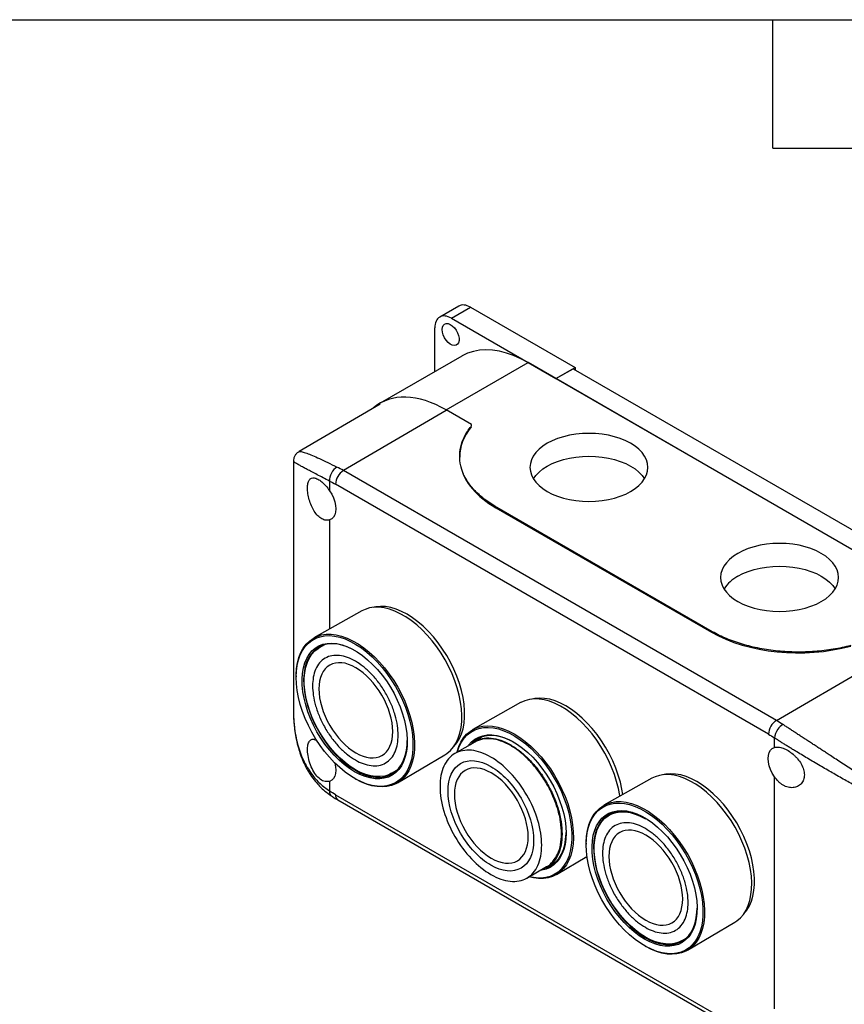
# Model space of a CAD drawing. Header units: millimetres. Extents: x 19 to 819, y 19 to 629.
# Tile 10 of 11: x 597 to 744, y 453 to 629. Entities that reach past the tile are written whole.
import ezdxf

# ---------------------------------------------------------------- set-up
doc = ezdxf.new("R2010")
doc.units = ezdxf.units.MM
doc.header["$LTSCALE"] = 3
doc.linetypes.add('SLD-Solid', pattern=[0])
doc.layers.add('TEXT', color=140, linetype='SLD-Solid', lineweight=25)

msp = doc.modelspace()

# ---------------------------------------------------------------- linework, layer by layer
for p, q in [((675.589, 577.665), (672.194, 575.706)), ((674.294, 575.498), (677.688, 577.457)), ((677.688, 577.457), (696.285, 566.721)), ((674.294, 575.498), (692.891, 564.762)), ((671.324, 565.99), (671.324, 573.783)), ((676.133, 568.766), (661.568, 560.358)), ((673.349, 559.172), (687.941, 567.597)), ((765.016, 523.102), (687.941, 567.597)), ((692.891, 564.762), (696.285, 566.721)), ((692.891, 564.76), (695.932, 566.515)), ((695.932, 566.515), (763.105, 527.737)), ((696.285, 566.721), (696.285, 566.311)), ((692.891, 564.762), (692.891, 564.76)), ((692.891, 564.76), (760.066, 525.98)), ((661.581, 560.227), (647.144, 551.755)), ((673.349, 559.075), (655.053, 548.389)), ((677.836, 556.582), (673.349, 559.172)), ((677.837, 556.484), (677.836, 556.582)), ((675.744, 550.878), (675.745, 550.74)), ((646.142, 550.006), (646.142, 505.791)), ((732.127, 503.895), (655.053, 548.389)), ((652.586, 546.514), (652.586, 544.791)), ((730.721, 501.45), (653.647, 545.945)), ((720.727, 519.687), (682.026, 542.029)), ((682.188, 541.767), (720.564, 519.613)), ((720.564, 519.613), (682.188, 541.767)), ((652.586, 539.588), (652.586, 520.161)), ((658.317, 523.388), (649.78, 518.58)), ((651.66, 517.359), (650.733, 516.824)), ((732.127, 503.895), (750.424, 514.58)), ((646.648, 511.838), (646.647, 511.674)), ((686.601, 507.06), (678.064, 502.252)), ((678.431, 500.041), (674.895, 498)), ((679.725, 500.962), (678.356, 500.171)), ((731.782, 499.072), (731.782, 500.795)), ((664.677, 492.776), (673.109, 497.765)), ((663.632, 494.48), (664.559, 495.015)), ((652.586, 493.046), (652.586, 491.322)), ((657.129, 493.516), (657.272, 493.435)), ((709.936, 493.589), (701.399, 488.782)), ((731.782, 452.529), (731.782, 493.87)), ((653.647, 490.667), (730.721, 446.173)), ((654.061, 489.751), (731.136, 445.257)), ((703.279, 487.56), (702.352, 487.025)), ((698.267, 482.039), (698.266, 481.875)), ((692.961, 476.448), (698.412, 479.673)), ((687.694, 475.83), (691.23, 477.871)), ((691.305, 477.741), (692.674, 478.531)), ((716.295, 462.977), (724.728, 467.966)), ((715.251, 464.681), (716.178, 465.216)), ((708.748, 463.717), (708.89, 463.636))]:
    msp.add_line(p, q)
at = {"flags": 128}
for points in [[(672.633, 573.479), (672.68, 573.888), (672.821, 574.216), (673.045, 574.443), (673.338, 574.554), (673.683, 574.542), (674.057, 574.409), (674.438, 574.161), (674.8, 573.816), (675.122, 573.395), (675.383, 572.923), (675.566, 572.432), (675.661, 571.951), (675.661, 571.511), (675.566, 571.139), (675.383, 570.859), (675.122, 570.689), (674.8, 570.639), (674.438, 570.712), (674.057, 570.904), (673.683, 571.203), (673.338, 571.589), (673.045, 572.039), (672.821, 572.525), (672.68, 573.015), (672.633, 573.479)], [(687.941, 567.597), (686.641, 568.289), (685.348, 568.86), (684.071, 569.306), (682.817, 569.625), (681.595, 569.814), (680.411, 569.872), (679.273, 569.8), (678.187, 569.597), (677.161, 569.264), (676.201, 568.805), (676.133, 568.766)], [(706.185, 544.656), (706.969, 545.162), (707.651, 545.717), (708.22, 546.312), (708.671, 546.94), (708.997, 547.593), (709.194, 548.263), (709.26, 548.942), (709.194, 549.62), (708.997, 550.291), (708.671, 550.944), (708.22, 551.572), (707.651, 552.167), (706.969, 552.721), (706.185, 553.228), (705.307, 553.681), (704.346, 554.074), (703.316, 554.403), (702.228, 554.663), (701.097, 554.851), (699.936, 554.965), (698.76, 555.003), (697.584, 554.965), (696.424, 554.851), (695.292, 554.663), (694.204, 554.403), (693.174, 554.074), (692.213, 553.681), (691.335, 553.228), (690.551, 552.721), (689.87, 552.167), (689.3, 551.572), (688.849, 550.944), (688.523, 550.291), (688.326, 549.62), (688.26, 548.942), (688.326, 548.263), (688.523, 547.593), (688.849, 546.94), (689.3, 546.312), (689.87, 545.717), (690.551, 545.162), (691.335, 544.656), (692.213, 544.203), (693.174, 543.809), (694.204, 543.48), (695.292, 543.22), (696.424, 543.032), (697.584, 542.918), (698.76, 542.88), (699.936, 542.918), (701.097, 543.032), (702.228, 543.22), (703.316, 543.48), (704.346, 543.809), (705.307, 544.203), (706.185, 544.656)], [(688.866, 546.912), (689.3, 547.512), (689.87, 548.107), (690.551, 548.661), (691.335, 549.168), (692.213, 549.621), (693.174, 550.014), (694.204, 550.343), (695.292, 550.603), (696.424, 550.791), (697.584, 550.905), (698.76, 550.943), (699.936, 550.905), (701.097, 550.791), (702.228, 550.603), (703.316, 550.343), (704.346, 550.014), (705.307, 549.621), (706.185, 549.168), (706.969, 548.661), (707.651, 548.107), (708.22, 547.512), (708.654, 546.912)], [(652.586, 544.791), (652.963, 544.163), (653.269, 543.504), (653.496, 542.836), (653.635, 542.18), (653.682, 541.557), (653.635, 540.989), (653.496, 540.493), (653.269, 540.086), (652.963, 539.781), (652.586, 539.588)], [(740.126, 525.062), (740.91, 525.569), (741.592, 526.123), (742.161, 526.718), (742.612, 527.346), (742.938, 527.999), (743.135, 528.669), (743.201, 529.348), (743.135, 530.027), (742.938, 530.697), (742.612, 531.35), (742.161, 531.978), (741.592, 532.573), (740.91, 533.127), (740.126, 533.634), (739.248, 534.087), (738.288, 534.48), (737.257, 534.809), (736.169, 535.069), (735.038, 535.257), (733.877, 535.371), (732.701, 535.409), (731.526, 535.371), (730.365, 535.257), (729.233, 535.069), (728.145, 534.809), (727.115, 534.48), (726.155, 534.087), (725.277, 533.634), (724.492, 533.127), (723.811, 532.573), (723.241, 531.978), (722.79, 531.35), (722.464, 530.697), (722.267, 530.027), (722.201, 529.348), (722.267, 528.669), (722.464, 527.999), (722.79, 527.346), (723.241, 526.718), (723.811, 526.123), (724.492, 525.569), (725.277, 525.062), (726.155, 524.609), (727.115, 524.215), (728.145, 523.887), (729.233, 523.627), (730.365, 523.438), (731.526, 523.325), (732.701, 523.286), (733.877, 523.325), (735.038, 523.438), (736.169, 523.627), (737.257, 523.887), (738.288, 524.215), (739.248, 524.609), (740.126, 525.062)], [(725.277, 529.574), (726.155, 530.027), (727.115, 530.42), (728.145, 530.749), (729.233, 531.009), (730.365, 531.198), (731.526, 531.311), (732.701, 531.35), (733.877, 531.311), (735.038, 531.198), (736.169, 531.009), (737.257, 530.749), (738.288, 530.42), (739.248, 530.027), (740.126, 529.574), (740.91, 529.067), (741.592, 528.513), (742.161, 527.918), (742.595, 527.318)], [(674.696, 499.238), (674.727, 499.269), (675.254, 499.912), (675.701, 500.656), (676.064, 501.492), (676.339, 502.415), (676.523, 503.415), (676.616, 504.483), (676.616, 505.609), (676.523, 506.784), (676.339, 507.997), (676.064, 509.237), (675.701, 510.493), (675.254, 511.752), (674.727, 513.005), (674.123, 514.238), (673.45, 515.443), (672.713, 516.606), (671.918, 517.718), (671.073, 518.77), (670.185, 519.75), (669.263, 520.651), (668.315, 521.464), (667.349, 522.182), (666.375, 522.798), (665.4, 523.307), (664.434, 523.704), (663.486, 523.986), (662.564, 524.15), (661.676, 524.194), (660.831, 524.119), (660.386, 524.026)], [(673.109, 497.765), (673.485, 498.011), (674.101, 498.535), (674.644, 499.166), (675.107, 499.896), (675.488, 500.72), (675.782, 501.63), (675.988, 502.619), (676.102, 503.677), (676.125, 504.796), (676.056, 505.965), (675.896, 507.175), (675.646, 508.414), (675.308, 509.673), (674.886, 510.938), (674.382, 512.201), (673.802, 513.449), (673.15, 514.671), (672.433, 515.857), (671.656, 516.997), (670.827, 518.08), (669.952, 519.096), (669.04, 520.038), (668.098, 520.896), (667.134, 521.664), (666.158, 522.333), (665.177, 522.899), (664.201, 523.357), (663.237, 523.702), (662.295, 523.931), (661.383, 524.043), (660.508, 524.036), (659.679, 523.911), (658.902, 523.669), (658.317, 523.388)], [(646.646, 511.571), (646.692, 512.668), (646.829, 513.703), (647.055, 514.667), (647.369, 515.551), (647.768, 516.347), (648.249, 517.048), (648.807, 517.649), (649.437, 518.143), (650.134, 518.527), (650.892, 518.797), (651.704, 518.951), (652.562, 518.987), (653.46, 518.905), (654.39, 518.707), (655.343, 518.392), (656.31, 517.965), (657.284, 517.429), (658.257, 516.789), (659.218, 516.05), (660.16, 515.219), (661.075, 514.303), (661.954, 513.311), (662.79, 512.251), (663.576, 511.131), (664.304, 509.963), (664.969, 508.757), (665.563, 507.522), (666.083, 506.27), (666.523, 505.012), (666.88, 503.759), (667.151, 502.522), (667.333, 501.311), (667.424, 500.139), (667.424, 499.013), (667.333, 497.946), (667.151, 496.945), (666.88, 496.02), (666.523, 495.179), (666.083, 494.43), (665.563, 493.778), (664.969, 493.23), (664.304, 492.79), (663.576, 492.463), (662.79, 492.251), (661.954, 492.156), (661.075, 492.179), (660.16, 492.319), (659.218, 492.576), (658.257, 492.947), (657.284, 493.429), (656.31, 494.018), (655.343, 494.708), (654.39, 495.494), (653.46, 496.368), (652.562, 497.324), (651.704, 498.351), (650.892, 499.442), (650.134, 500.587), (649.437, 501.776), (648.807, 502.998), (648.249, 504.242), (647.768, 505.499), (647.369, 506.756), (647.055, 508.002), (646.829, 509.227), (646.692, 510.42), (646.646, 511.571)], [(646.648, 511.838), (646.65, 512.017), (646.72, 513.114), (646.881, 514.146), (647.133, 515.103), (647.473, 515.978), (647.899, 516.761), (648.406, 517.447), (648.99, 518.029), (649.646, 518.503), (650.369, 518.863), (651.151, 519.107), (651.986, 519.234), (652.867, 519.24), (653.786, 519.128), (654.735, 518.897), (655.705, 518.549), (656.688, 518.088), (657.676, 517.518), (658.659, 516.844), (659.629, 516.071), (660.578, 515.207), (661.497, 514.258), (662.378, 513.234), (663.213, 512.144), (663.996, 510.996), (664.718, 509.802), (665.374, 508.571), (665.959, 507.314), (666.466, 506.043), (666.891, 504.768), (667.231, 503.501), (667.483, 502.253), (667.645, 501.035), (667.714, 499.857), (667.691, 498.73), (667.575, 497.664), (667.369, 496.669), (667.072, 495.752), (666.689, 494.922), (666.222, 494.187), (665.676, 493.552), (665.055, 493.023), (664.365, 492.606), (663.612, 492.303), (662.802, 492.118), (661.943, 492.051), (661.042, 492.104), (660.107, 492.276), (659.147, 492.566), (658.169, 492.97), (657.272, 493.435)], [(657.041, 494.764), (656.109, 495.356), (655.187, 496.049), (654.283, 496.836), (653.406, 497.711), (652.566, 498.664), (651.77, 499.685), (651.026, 500.765), (650.342, 501.892), (649.725, 503.056), (649.18, 504.245), (648.714, 505.447), (648.33, 506.651), (648.033, 507.843), (647.825, 509.013), (647.709, 510.149), (647.686, 511.24), (647.756, 512.274), (647.918, 513.241), (648.171, 514.132), (648.511, 514.938), (648.937, 515.651), (649.443, 516.264), (650.025, 516.77), (650.676, 517.165), (651.391, 517.445), (652.161, 517.607), (652.981, 517.649), (653.84, 517.572), (654.732, 517.375), (655.646, 517.06), (656.574, 516.632), (657.507, 516.093), (658.435, 515.45), (659.35, 514.709), (660.241, 513.876), (661.101, 512.962), (661.92, 511.974), (662.691, 510.922), (663.406, 509.817), (664.057, 508.67), (664.639, 507.492), (665.145, 506.295), (665.57, 505.09), (665.911, 503.891), (666.164, 502.708), (666.326, 501.553), (666.395, 500.439), (666.372, 499.376), (666.256, 498.374), (666.049, 497.443), (665.752, 496.594), (665.368, 495.833), (664.901, 495.169), (664.357, 494.609), (663.74, 494.158), (663.056, 493.82), (662.312, 493.599), (661.516, 493.497), (660.676, 493.514), (659.799, 493.652), (658.895, 493.908), (657.973, 494.28), (657.041, 494.764)], [(657.154, 516.31), (656.723, 516.545), (655.809, 516.967), (654.908, 517.277), (654.03, 517.471), (653.184, 517.548), (652.377, 517.506), (651.618, 517.347), (650.914, 517.071), (650.273, 516.682), (649.7, 516.183), (649.201, 515.58), (648.782, 514.878), (648.447, 514.084), (648.198, 513.206), (648.038, 512.254), (647.97, 511.235), (647.992, 510.161), (648.107, 509.043), (648.311, 507.891), (648.604, 506.716), (648.982, 505.531), (649.441, 504.347), (649.977, 503.176), (650.585, 502.03), (651.259, 500.919), (651.991, 499.856), (652.775, 498.85), (653.603, 497.912), (654.466, 497.051), (655.356, 496.275), (656.265, 495.592), (657.182, 495.01)], [(663.632, 494.48), (663.124, 494.229), (662.393, 493.998), (661.609, 493.886), (660.779, 493.895), (659.913, 494.025), (659.018, 494.274), (658.105, 494.639), (657.182, 495.118), (656.259, 495.705), (655.346, 496.394), (654.452, 497.178), (653.585, 498.048), (652.755, 498.997), (651.971, 500.014), (651.241, 501.089), (650.571, 502.211), (649.969, 503.368), (649.441, 504.549), (648.993, 505.74), (648.628, 506.931), (648.352, 508.109), (648.166, 509.262), (648.072, 510.377), (648.072, 511.444), (648.166, 512.452), (648.352, 513.39), (648.628, 514.248), (648.993, 515.018), (649.441, 515.692), (649.969, 516.263), (650.571, 516.725), (650.733, 516.824)], [(704.251, 490.388), (704.229, 490.541), (704.001, 491.774), (703.685, 493.029), (703.283, 494.294), (702.8, 495.558), (702.238, 496.81), (701.604, 498.04), (700.903, 499.236), (700.14, 500.389), (699.323, 501.487), (698.459, 502.521), (697.555, 503.482), (696.62, 504.362), (695.661, 505.152), (694.687, 505.847), (693.707, 506.44), (692.728, 506.925), (691.761, 507.298), (690.813, 507.557), (689.892, 507.698), (689.007, 507.721), (688.166, 507.625), (687.375, 507.412), (686.642, 507.083), (686.601, 507.06)], [(704.779, 490.685), (704.623, 491.669), (704.348, 492.909), (703.985, 494.164), (703.538, 495.424), (703.011, 496.676), (702.408, 497.91), (701.734, 499.114), (700.997, 500.278), (700.202, 501.39), (699.357, 502.441), (698.47, 503.422), (697.548, 504.323), (696.599, 505.136), (695.634, 505.854), (694.659, 506.47), (693.684, 506.979), (692.718, 507.376), (691.77, 507.658), (690.848, 507.822), (689.961, 507.866), (689.116, 507.79), (688.671, 507.698)], [(675.255, 498.208), (675.28, 498.306), (675.577, 499.223), (675.96, 500.053), (676.427, 500.788), (676.973, 501.423), (677.594, 501.952), (678.284, 502.369), (679.037, 502.672), (679.847, 502.857), (680.706, 502.924), (681.607, 502.871), (682.542, 502.699), (683.502, 502.409), (684.48, 502.004), (685.466, 501.488)], [(675.311, 498.241), (675.339, 498.339), (675.653, 499.223), (676.053, 500.019), (676.533, 500.72), (677.091, 501.321), (677.721, 501.815), (678.418, 502.199), (679.176, 502.469), (679.988, 502.623), (680.846, 502.659), (681.745, 502.577), (682.674, 502.378), (683.627, 502.064), (684.595, 501.637), (685.569, 501.101), (686.541, 500.461), (687.502, 499.722), (688.444, 498.891), (689.359, 497.975), (690.238, 496.983), (691.075, 495.922), (691.86, 494.803), (692.588, 493.635), (693.253, 492.428), (693.847, 491.194), (694.367, 489.942), (694.808, 488.684), (695.165, 487.431), (695.435, 486.194), (695.617, 484.983), (695.708, 483.81), (695.708, 482.685), (695.617, 481.618), (695.435, 480.617), (695.165, 479.692), (694.808, 478.851), (694.367, 478.102), (693.847, 477.45), (693.253, 476.902), (692.588, 476.462), (691.86, 476.135), (691.075, 475.923), (690.238, 475.828), (689.359, 475.851), (688.444, 475.991), (688.11, 476.07)], [(685.466, 501.488), (686.453, 500.865), (687.431, 500.141), (688.391, 499.322), (689.326, 498.414), (690.227, 497.427), (691.086, 496.369), (691.896, 495.248), (692.649, 494.076), (693.339, 492.862), (693.96, 491.617), (694.506, 490.351), (694.973, 489.077), (695.356, 487.805), (695.653, 486.546), (695.86, 485.311), (695.975, 484.112), (695.998, 482.958), (695.929, 481.861), (695.768, 480.829), (695.516, 479.872), (695.175, 478.997), (694.75, 478.214), (694.243, 477.528), (693.659, 476.946), (693.002, 476.472), (692.28, 476.112), (691.498, 475.868), (690.662, 475.741), (689.781, 475.735), (688.862, 475.847), (688.054, 476.037)], [(657.182, 495.01), (658.1, 494.533), (659.008, 494.167), (659.899, 493.914), (660.762, 493.779), (661.59, 493.761), (662.374, 493.862), (663.106, 494.08), (663.779, 494.413), (664.387, 494.857), (664.924, 495.409), (665.383, 496.063), (665.761, 496.811), (666.053, 497.648), (666.258, 498.564), (666.372, 499.551), (666.398, 500.297)], [(677.246, 499.357), (677.34, 499.486), (677.866, 500.072), (678.466, 500.552), (679.133, 500.918), (679.863, 501.169), (680.646, 501.301), (681.476, 501.313), (682.345, 501.205), (683.243, 500.979), (684.162, 500.635), (685.092, 500.179), (686.024, 499.614), (686.95, 498.945), (687.859, 498.181), (688.744, 497.327), (689.594, 496.393), (690.402, 495.388), (691.159, 494.322), (691.859, 493.205), (692.493, 492.049), (693.057, 490.866), (693.543, 489.666), (693.948, 488.461), (694.267, 487.265), (694.497, 486.088), (694.636, 484.943), (694.683, 483.84)], [(685.466, 499.965), (684.549, 500.442), (683.64, 500.808), (682.75, 501.06), (681.887, 501.196), (681.059, 501.214), (680.275, 501.113), (679.543, 500.895), (678.869, 500.562), (678.342, 500.187)], [(731.782, 493.87), (731.405, 494.497), (731.099, 495.156), (730.872, 495.825), (730.733, 496.481), (730.686, 497.103), (730.733, 497.672), (730.872, 498.168), (731.099, 498.574), (731.405, 498.879), (731.782, 499.072)], [(653.48, 496.348), (653.496, 496.293), (653.635, 495.637), (653.682, 495.014), (653.635, 494.446), (653.496, 493.95), (653.269, 493.543), (652.963, 493.238), (652.586, 493.046)], [(726.315, 469.439), (726.345, 469.47), (726.873, 470.113), (727.32, 470.857), (727.683, 471.693), (727.957, 472.616), (728.142, 473.616), (728.235, 474.684), (728.235, 475.81), (728.142, 476.986), (727.957, 478.199), (727.683, 479.438), (727.32, 480.694), (726.873, 481.953), (726.345, 483.206), (725.742, 484.44), (725.069, 485.644), (724.331, 486.807), (723.537, 487.92), (722.692, 488.971), (721.804, 489.951), (720.882, 490.852), (719.934, 491.665), (718.968, 492.383), (717.993, 492.999), (717.019, 493.508), (716.053, 493.905), (715.105, 494.187), (714.183, 494.351), (713.295, 494.395), (712.45, 494.32), (712.005, 494.227)], [(724.728, 467.966), (725.104, 468.212), (725.72, 468.736), (726.263, 469.367), (726.726, 470.097), (727.107, 470.921), (727.401, 471.831), (727.606, 472.82), (727.721, 473.878), (727.744, 474.997), (727.675, 476.167), (727.515, 477.376), (727.265, 478.616), (726.927, 479.874), (726.505, 481.139), (726.001, 482.402), (725.421, 483.65), (724.769, 484.872), (724.052, 486.058), (723.275, 487.198), (722.446, 488.281), (721.571, 489.297), (720.658, 490.239), (719.716, 491.097), (718.753, 491.865), (717.777, 492.534), (716.796, 493.1), (715.82, 493.558), (714.856, 493.903), (713.914, 494.132), (713.002, 494.244), (712.127, 494.238), (711.298, 494.112), (710.521, 493.87), (709.936, 493.589)], [(698.265, 481.772), (698.311, 482.869), (698.447, 483.904), (698.674, 484.868), (698.988, 485.752), (699.387, 486.548), (699.868, 487.25), (700.425, 487.85), (701.056, 488.344), (701.753, 488.728), (702.511, 488.998), (703.322, 489.152), (704.181, 489.188), (705.079, 489.107), (706.009, 488.908), (706.961, 488.593), (707.929, 488.166), (708.903, 487.63), (709.875, 486.99), (710.837, 486.251), (711.779, 485.42), (712.694, 484.505), (713.573, 483.512), (714.409, 482.452), (715.195, 481.332), (715.923, 480.164), (716.587, 478.958), (717.182, 477.723), (717.702, 476.471), (718.142, 475.213), (718.499, 473.96), (718.77, 472.723), (718.951, 471.513), (719.043, 470.34), (719.043, 469.214), (718.951, 468.147), (718.77, 467.146), (718.499, 466.221), (718.142, 465.38), (717.702, 464.631), (717.182, 463.979), (716.587, 463.431), (715.923, 462.992), (715.195, 462.664), (714.409, 462.452), (713.573, 462.357), (712.694, 462.38), (711.779, 462.52), (710.837, 462.777), (709.875, 463.148), (708.903, 463.631), (707.929, 464.219), (706.961, 464.91), (706.009, 465.695), (705.079, 466.569), (704.181, 467.525), (703.322, 468.552), (702.511, 469.643), (701.753, 470.788), (701.056, 471.977), (700.425, 473.199), (699.868, 474.443), (699.387, 475.7), (698.988, 476.957), (698.674, 478.203), (698.447, 479.428), (698.311, 480.621), (698.265, 481.772)], [(698.267, 482.039), (698.269, 482.218), (698.339, 483.315), (698.5, 484.347), (698.752, 485.304), (699.092, 486.179), (699.518, 486.962), (700.025, 487.648), (700.609, 488.23), (701.265, 488.704), (701.988, 489.064), (702.77, 489.308), (703.605, 489.435), (704.486, 489.441), (705.405, 489.329), (706.354, 489.098), (707.324, 488.75), (708.307, 488.289), (709.295, 487.719), (710.278, 487.045), (711.248, 486.272), (712.197, 485.408), (713.116, 484.46), (713.997, 483.436), (714.832, 482.345), (715.615, 481.197), (716.337, 480.003), (716.993, 478.772), (717.577, 477.515), (718.084, 476.244), (718.51, 474.969), (718.85, 473.702), (719.102, 472.454), (719.263, 471.236), (719.333, 470.058), (719.31, 468.931), (719.194, 467.865), (718.987, 466.87), (718.691, 465.953), (718.308, 465.123), (717.841, 464.388), (717.295, 463.753), (716.674, 463.225), (715.984, 462.807), (715.23, 462.504), (714.421, 462.319), (713.562, 462.252), (712.661, 462.305), (711.726, 462.477), (710.765, 462.767), (709.788, 463.172), (708.89, 463.636)], [(708.66, 464.965), (707.728, 465.557), (706.805, 466.25), (705.901, 467.038), (705.025, 467.912), (704.184, 468.865), (703.388, 469.886), (702.645, 470.966), (701.961, 472.093), (701.344, 473.257), (700.799, 474.446), (700.333, 475.648), (699.949, 476.852), (699.652, 478.044), (699.444, 479.215), (699.328, 480.35), (699.305, 481.441), (699.375, 482.475), (699.537, 483.442), (699.789, 484.333), (700.13, 485.139), (700.556, 485.852), (701.062, 486.465), (701.643, 486.971), (702.295, 487.367), (703.009, 487.646), (703.78, 487.808), (704.6, 487.851), (705.459, 487.773), (706.351, 487.576), (707.265, 487.261), (708.193, 486.833), (709.126, 486.294), (710.054, 485.651), (710.969, 484.91), (711.86, 484.078), (712.72, 483.163), (713.539, 482.175), (714.31, 481.123), (715.024, 480.018), (715.676, 478.871), (716.257, 477.693), (716.763, 476.496), (717.189, 475.291), (717.53, 474.092), (717.783, 472.909), (717.945, 471.755), (718.014, 470.64), (717.991, 469.577), (717.875, 468.575), (717.667, 467.644), (717.37, 466.795), (716.987, 466.034), (716.52, 465.371), (715.976, 464.81), (715.358, 464.359), (714.675, 464.021), (713.931, 463.8), (713.135, 463.698), (712.294, 463.715), (711.418, 463.853), (710.514, 464.109), (709.591, 464.481), (708.66, 464.965)], [(708.773, 486.511), (708.342, 486.746), (707.428, 487.168), (706.527, 487.478), (705.649, 487.672), (704.803, 487.749), (703.996, 487.707), (703.237, 487.548), (702.533, 487.272), (701.891, 486.883), (701.319, 486.384), (700.82, 485.781), (700.401, 485.079), (700.065, 484.285), (699.817, 483.407), (699.657, 482.455), (699.588, 481.436), (699.611, 480.363), (699.726, 479.244), (699.93, 478.092), (700.223, 476.917), (700.6, 475.732), (701.06, 474.548), (701.596, 473.377), (702.204, 472.231), (702.877, 471.12), (703.61, 470.057), (704.394, 469.051), (705.221, 468.113), (706.085, 467.252), (706.975, 466.476), (707.883, 465.793), (708.801, 465.211)], [(715.251, 464.681), (714.743, 464.43), (714.012, 464.199), (713.228, 464.087), (712.398, 464.096), (711.532, 464.226), (710.637, 464.475), (709.724, 464.841), (708.801, 465.319), (707.878, 465.906), (706.965, 466.595), (706.07, 467.379), (705.204, 468.25), (704.374, 469.198), (703.59, 470.215), (702.859, 471.29), (702.19, 472.412), (701.588, 473.569), (701.06, 474.75), (700.612, 475.942), (700.247, 477.132), (699.971, 478.31), (699.785, 479.463), (699.691, 480.578), (699.691, 481.645), (699.785, 482.653), (699.971, 483.591), (700.247, 484.449), (700.612, 485.219), (701.06, 485.893), (701.588, 486.464), (702.19, 486.926), (702.859, 487.275), (703.59, 487.506), (704.374, 487.618), (705.204, 487.609), (706.07, 487.479), (706.965, 487.23), (707.878, 486.865), (708.801, 486.386), (708.801, 486.386)], [(694.683, 483.84), (694.636, 482.791), (694.497, 481.806), (694.267, 480.895), (693.948, 480.067), (693.543, 479.33), (693.057, 478.691), (692.493, 478.158), (691.859, 477.734), (691.159, 477.425), (690.402, 477.234), (690.045, 477.186)], [(691.029, 477.628), (691.031, 477.628), (691.735, 477.904), (692.376, 478.293), (692.949, 478.792), (693.447, 479.395), (693.867, 480.097), (694.202, 480.891), (694.451, 481.769), (694.611, 482.721), (694.679, 483.74), (694.682, 483.969)], [(708.801, 465.211), (709.719, 464.734), (710.627, 464.368), (711.517, 464.116), (712.381, 463.98), (713.208, 463.963), (713.992, 464.063), (714.725, 464.281), (715.398, 464.614), (716.006, 465.058), (716.542, 465.61), (717.002, 466.264), (717.38, 467.013), (717.672, 467.849), (717.877, 468.766), (717.991, 469.752), (718.017, 470.498)]]:
    msp.add_lwpolyline(points, dxfattribs=at)
for centre, radius, start, end in [((644.614, 530.331), 20.858, 59.97038, 63.58741), ((656.72, 545.804), 3.076, 122.814, 177.37846), ((728.542, 523.521), 6.878, 118.34816, 146.49274), ((733.794, 501.31), 3.076, 122.814, 177.37846), ((720.53, 483.829), 23.176, 56.60207, 59.97361), ((654.599, 490.546), 0.96, 172.76738, 235.92044)]:
    msp.add_arc(centre, radius, start, end)
for centre, major_axis, ratio, start_param, end_param in [((677.688, 574.028), (-2.1, 3.637), 0.5773815, 5.4978853, 6.2835365), ((674.294, 572.068), (-2.1, 3.637), 0.5773815, 5.4978853, 7.0686817), ((673.446, 539.942), (-11.911, 20.396), 0.5740133, 5.4949927, 6.3851719), ((697.745, 550.852), (22, 0.111), 0.5806369, 2.7054676, 3.1386502), ((697.745, 550.852), (22, 0.111), 0.5806369, 3.268958, 3.9240484), ((736.121, 528.698), (22, 0.111), 0.5806369, 3.9240484, 5.1426292)]:
    msp.add_ellipse(centre, major_axis=major_axis, ratio=ratio, start_param=start_param, end_param=end_param)
for points, knots in [([(682.026, 542.029), (681.249, 542.487), (680.537, 542.976), (679.241, 544.015), (678.663, 544.561), (677.906, 545.416), (677.672, 545.707), (677.243, 546.296), (677.049, 546.595), (676.698, 547.201), (676.543, 547.51), (676.272, 548.13), (676.158, 548.442), (675.876, 549.387), (675.77, 550.027), (675.727, 551.304), (675.789, 551.946), (676.079, 553.212), (676.308, 553.842), (676.924, 555.067), (677.31, 555.665), (677.776, 556.247)], [0, 0, 0, 0, 0.125, 0.125, 0.25, 0.25, 0.3125, 0.3125, 0.375, 0.375, 0.4375, 0.4375, 0.5, 0.5, 0.625, 0.625, 0.75, 0.75, 0.875, 0.875, 1, 1, 1, 1]), ([(677.776, 556.247), (677.818, 556.299), (677.845, 556.355), (677.865, 556.469), (677.859, 556.526), (677.836, 556.582)], [0, 0, 0, 0, 0.5, 0.5, 1, 1, 1, 1]), ([(647.139, 551.753), (646.99, 551.65), (646.695, 551.445), (646.381, 551.011), (646.178, 550.525), (646.153, 550.18), (646.14, 550.009)], [0, 0, 0, 0, 0.25555028, 0.50732916, 0.75554288, 1, 1, 1, 1]), ([(647.147, 551.742), (647.166, 551.756), (647.217, 551.793), (647.405, 551.789), (647.695, 551.738), (648.071, 551.631), (648.639, 551.433), (649.492, 551.091), (650.743, 550.534), (652.192, 549.85), (653.33, 549.289), (653.893, 549.012)], [0, 0, 0, 0, 0.0583274, 0.1542575, 0.2469964, 0.3366708, 0.4234202, 0.5751163, 0.7209457, 0.8621267, 1, 1, 1, 1]), ([(652.586, 546.514), (652.192, 546.713), (651.401, 547.113), (650.343, 547.658), (649.407, 548.148), (648.595, 548.579), (647.9, 548.954), (647.377, 549.243), (646.989, 549.463), (646.706, 549.628), (646.477, 549.766), (646.311, 549.872), (646.203, 549.946), (646.148, 549.992), (646.148, 550.001), (646.148, 550.005)], [0, 0, 0, 0, 0.0914256, 0.1838667, 0.2777082, 0.3667949, 0.4585579, 0.5532653, 0.6189853, 0.6862241, 0.7550463, 0.8255125, 0.8899357, 0.9564129, 1, 1, 1, 1]), ([(653.893, 549.012), (653.519, 548.794), (653.172, 548.408), (652.682, 547.472), (652.56, 546.96), (652.586, 546.514)], [0, 0, 0, 0, 0.5, 0.5, 1, 1, 1, 1]), ([(652.586, 539.588), (652.373, 539.518), (652.145, 539.5), (651.788, 539.551), (651.666, 539.582), (651.424, 539.668), (651.304, 539.723), (651.064, 539.859), (650.943, 539.941), (650.708, 540.126), (650.594, 540.229), (650.261, 540.568), (650.049, 540.84), (649.764, 541.286), (649.674, 541.442), (649.504, 541.767), (649.423, 541.937), (649.2, 542.455), (649.075, 542.812), (648.869, 543.548), (648.793, 543.908), (648.715, 544.438), (648.696, 544.613), (648.67, 544.948), (648.663, 545.109), (648.663, 545.419), (648.669, 545.568), (648.695, 545.848), (648.715, 545.978), (648.792, 546.338), (648.87, 546.542), (649.022, 546.775), (649.079, 546.841), (649.204, 546.951), (649.274, 546.995), (649.497, 547.089), (649.667, 547.106), (650.05, 547.046), (650.256, 546.971), (650.592, 546.792), (650.708, 546.721), (650.942, 546.561), (651.06, 546.471), (651.3, 546.272), (651.422, 546.162), (651.665, 545.926), (651.786, 545.801), (652.141, 545.404), (652.373, 545.107), (652.586, 544.791)], [0, 0, 0, 0, 0.0625, 0.0625, 0.09375, 0.09375, 0.125, 0.125, 0.15625, 0.15625, 0.1875, 0.1875, 0.25, 0.25, 0.28125, 0.28125, 0.3125, 0.3125, 0.375, 0.375, 0.4375, 0.4375, 0.46875, 0.46875, 0.5, 0.5, 0.53125, 0.53125, 0.5625, 0.5625, 0.625, 0.625, 0.65625, 0.65625, 0.6875, 0.6875, 0.75, 0.75, 0.8125, 0.8125, 0.84375, 0.84375, 0.875, 0.875, 0.90625, 0.90625, 0.9375, 0.9375, 1, 1, 1, 1]), ([(682.026, 542.029), (682.044, 541.98), (682.065, 541.931), (682.116, 541.837), (682.15, 541.789), (682.188, 541.767)], [0, 0, 0, 0, 0.5, 0.5, 1, 1, 1, 1]), ([(720.564, 519.613), (720.603, 519.59), (720.636, 519.6), (720.688, 519.634), (720.708, 519.66), (720.727, 519.687)], [0, 0, 0, 0, 0.5, 0.5, 1, 1, 1, 1]), ([(745.355, 517.234), (744.347, 516.965), (743.311, 516.742), (741.18, 516.385), (740.095, 516.254), (738.447, 516.128), (737.894, 516.098), (736.788, 516.063), (736.235, 516.057), (735.128, 516.07), (734.573, 516.088), (733.47, 516.149), (732.922, 516.192), (731.286, 516.355), (730.206, 516.512), (728.107, 516.916), (727.08, 517.165), (725.11, 517.747), (724.159, 518.083), (722.366, 518.829), (721.52, 519.239), (720.727, 519.687)], [0, 0, 0, 0, 0.125, 0.125, 0.25, 0.25, 0.3125, 0.3125, 0.375, 0.375, 0.4375, 0.4375, 0.5, 0.5, 0.625, 0.625, 0.75, 0.75, 0.875, 0.875, 1, 1, 1, 1]), ([(649.566, 510.048), (649.566, 510.584), (649.654, 511.639), (650.062, 513.042), (650.769, 514.21), (651.759, 515.045), (652.977, 515.485), (654.342, 515.513), (655.761, 515.165), (657.182, 514.495), (658.604, 513.524), (660.023, 512.234), (661.388, 510.629), (662.606, 508.784), (663.595, 506.806), (664.302, 504.822), (664.71, 502.947), (664.841, 501.23), (664.71, 499.664), (664.302, 498.261), (663.595, 497.093), (662.606, 496.258), (661.388, 495.818), (660.023, 495.79), (658.604, 496.138), (657.182, 496.808), (655.761, 497.779), (654.342, 499.07), (652.977, 500.674), (651.759, 502.52), (650.769, 504.497), (650.062, 506.481), (649.654, 508.356), (649.566, 509.512), (649.566, 510.048)], [0, 0, 0, 0, 0.02912901, 0.06000283, 0.0921602, 0.125, 0.1578398, 0.18999717, 0.22087099, 0.25, 0.27912901, 0.31000283, 0.3421602, 0.375, 0.4078398, 0.43999717, 0.47087099, 0.5, 0.52912901, 0.56000283, 0.5921602, 0.625, 0.6578398, 0.68999717, 0.72087099, 0.75, 0.77912901, 0.81000283, 0.8421602, 0.875, 0.9078398, 0.93999717, 0.97087099, 1, 1, 1, 1]), ([(650.689, 509.49), (650.689, 511.502), (651.381, 513.033), (653.846, 514.456), (655.517, 514.29), (659.003, 512.278), (660.674, 510.514), (663.139, 506.245), (663.831, 503.915), (663.831, 499.891), (663.139, 498.36), (660.674, 496.937), (659.003, 497.102), (655.517, 499.114), (653.846, 500.879), (651.381, 505.148), (650.689, 507.477), (650.689, 509.49)], [0, 0, 0, 0, 0.125, 0.125, 0.25, 0.25, 0.375, 0.375, 0.5, 0.5, 0.625, 0.625, 0.75, 0.75, 0.875, 0.875, 1, 1, 1, 1]), ([(646.143, 505.78), (646.154, 505.207), (646.179, 503.924), (646.362, 502.146), (646.649, 500.466), (646.991, 499.067), (647.351, 497.935), (647.679, 497.075), (647.953, 496.438), (648.251, 495.813), (648.645, 495.068), (649.235, 494.106), (649.974, 493.109), (650.839, 492.148), (651.778, 491.265), (652.517, 490.742), (652.906, 490.466)], [0, 0, 0, 0, 0.0924683, 0.2069653, 0.2955774, 0.3806098, 0.4537251, 0.5005992, 0.540564, 0.5748398, 0.6217051, 0.6873625, 0.7721853, 0.839508, 0.9154522, 1, 1, 1, 1]), ([(646.148, 505.791), (646.148, 505.533), (646.147, 504.885), (646.202, 503.869), (646.323, 502.577), (646.538, 501.17), (646.88, 499.674), (647.331, 498.226), (647.899, 496.837), (648.592, 495.517), (649.544, 494.088), (650.82, 492.611), (652.002, 491.749), (652.586, 491.322)], [0, 0, 0, 0, 0.0439406, 0.1104643, 0.1751669, 0.2690669, 0.359807, 0.4475359, 0.5417713, 0.6333609, 0.7225726, 0.8628254, 1, 1, 1, 1]), ([(733.287, 503.178), (732.971, 502.994), (732.215, 502.278), (731.812, 501.264), (731.782, 500.795)], [0, 0, 0, 0, 0.4285714, 1, 1, 1, 1]), ([(761.935, 482.887), (761.934, 482.918), (761.933, 482.98), (761.922, 483.069), (761.906, 483.153), (761.884, 483.234), (761.858, 483.311), (761.827, 483.384), (761.794, 483.454), (761.757, 483.52), (761.718, 483.584), (761.676, 483.646), (761.633, 483.705), (761.587, 483.763), (761.541, 483.82), (761.494, 483.875), (761.445, 483.929), (761.396, 483.983), (761.346, 484.035), (761.295, 484.087), (761.243, 484.138), (761.19, 484.188), (761.137, 484.238), (761.084, 484.288), (761.029, 484.337), (760.975, 484.385), (760.919, 484.433), (760.864, 484.481), (760.808, 484.529), (760.751, 484.577), (760.694, 484.625), (760.637, 484.672), (760.58, 484.72), (760.522, 484.767), (760.464, 484.814), (760.405, 484.861), (760.347, 484.908), (760.288, 484.955), (760.228, 485.002), (760.168, 485.048), (760.108, 485.095), (760.048, 485.142), (759.987, 485.188), (759.927, 485.235), (759.865, 485.281), (759.804, 485.328), (759.742, 485.375), (759.68, 485.421), (759.618, 485.468), (759.556, 485.515), (759.493, 485.561), (759.431, 485.608), (759.367, 485.655), (759.304, 485.702), (759.241, 485.749), (759.177, 485.796), (759.113, 485.843), (759.049, 485.89), (758.985, 485.938), (758.92, 485.985), (758.856, 486.032), (758.791, 486.08), (758.726, 486.128), (758.66, 486.175), (758.595, 486.223), (758.529, 486.271), (758.463, 486.319), (758.397, 486.367), (758.331, 486.415), (758.264, 486.463), (758.197, 486.511), (758.131, 486.56), (758.063, 486.608), (757.996, 486.657), (757.928, 486.705), (757.861, 486.754), (757.793, 486.802), (757.725, 486.851), (757.656, 486.9), (757.588, 486.949), (757.519, 486.998), (757.45, 487.047), (757.381, 487.097), (757.312, 487.146), (757.242, 487.195), (757.172, 487.245), (757.102, 487.294), (757.032, 487.344), (756.962, 487.394), (756.891, 487.444), (756.821, 487.494), (756.75, 487.543), (756.679, 487.594), (756.607, 487.644), (756.536, 487.694), (756.464, 487.744), (756.392, 487.795), (756.32, 487.845), (756.248, 487.896), (756.175, 487.946), (756.103, 487.997), (756.03, 488.048), (755.957, 488.099), (755.884, 488.15), (755.81, 488.201), (755.737, 488.252), (755.663, 488.304), (755.589, 488.355), (755.515, 488.407), (755.44, 488.458), (755.366, 488.51), (755.291, 488.562), (755.216, 488.613), (755.141, 488.665), (755.065, 488.717), (754.99, 488.769), (754.914, 488.822), (754.838, 488.874), (754.762, 488.926), (754.686, 488.979), (754.256, 489.275), (753.456, 489.822), (752.414, 490.531), (751.183, 491.362), (749.737, 492.335), (747.813, 493.622), (746.089, 494.77), (744.632, 495.736), (743.552, 496.45), (742.515, 497.133), (741.618, 497.722), (740.847, 498.227), (740.186, 498.66), (739.526, 499.092), (738.868, 499.523), (738.214, 499.95), (737.565, 500.375), (736.922, 500.795), (736.287, 501.21), (735.662, 501.62), (735.047, 502.023), (734.445, 502.417), (733.856, 502.804), (733.477, 503.054), (733.287, 503.178)], [0, 0, 0, 0, 0.0028574, 0.0057044, 0.0085483, 0.0113923, 0.0142356, 0.0170742, 0.0199021, 0.0227188, 0.0255278, 0.0283315, 0.0311313, 0.0339277, 0.0367204, 0.0395091, 0.0422942, 0.0450763, 0.0478559, 0.0506334, 0.0534091, 0.0561832, 0.0589561, 0.0617278, 0.0644985, 0.0672683, 0.0700373, 0.0728055, 0.0755729, 0.0783396, 0.0811056, 0.083871, 0.0866358, 0.0894001, 0.0921638, 0.0949272, 0.0976901, 0.1004526, 0.1032148, 0.1059767, 0.1087383, 0.1114996, 0.1142607, 0.1170216, 0.1197823, 0.1225428, 0.1253033, 0.1280636, 0.1308238, 0.1335839, 0.136344, 0.139104, 0.141864, 0.144624, 0.147384, 0.150144, 0.152904, 0.1556639, 0.1584239, 0.1611838, 0.1639438, 0.1667037, 0.1694637, 0.1722236, 0.1749835, 0.1777434, 0.1805033, 0.1832632, 0.1860231, 0.1887829, 0.1915428, 0.1943027, 0.1970626, 0.1998224, 0.2025823, 0.2053422, 0.2081021, 0.210862, 0.2136219, 0.2163818, 0.2191417, 0.2219017, 0.2246616, 0.2274216, 0.2301817, 0.2329417, 0.2357018, 0.2384619, 0.2412221, 0.2439823, 0.2467426, 0.2495029, 0.2522632, 0.2550237, 0.2577842, 0.2605447, 0.2633054, 0.2660661, 0.2688269, 0.2715878, 0.2743488, 0.2771099, 0.2798711, 0.2826325, 0.2853939, 0.2881555, 0.2909172, 0.2936791, 0.2964411, 0.2992032, 0.3019656, 0.3047281, 0.3074907, 0.3102536, 0.3130166, 0.3157799, 0.3185433, 0.321307, 0.3240709, 0.326835, 0.3295994, 0.3707641, 0.4120206, 0.4371288, 0.4948213, 0.5539165, 0.6195126, 0.6531841, 0.6853399, 0.7160074, 0.745186, 0.7646656, 0.7841719, 0.8036997, 0.8232467, 0.8428138, 0.8624055, 0.8820227, 0.9016594, 0.9213101, 0.9409708, 0.9606392, 0.980315, 1, 1, 1, 1]), ([(652.586, 493.046), (652.32, 493.004), (651.789, 492.922), (650.906, 493.358), (650.098, 494.165), (649.424, 495.297), (648.939, 496.621), (648.675, 497.96), (648.64, 499.118), (648.816, 499.98), (649.202, 500.477), (649.699, 500.625), (650.124, 500.434), (650.288, 500.361)], [0, 0, 0, 0, 0.0933692, 0.18674752, 0.28010866, 0.37521689, 0.4724912, 0.56930763, 0.66252604, 0.75303822, 0.84479575, 0.94019153, 1, 1, 1, 1]), ([(677.669, 499.602), (677.889, 499.805), (678.475, 500.347), (679.717, 500.749), (681.301, 500.827), (683.033, 500.431), (684.83, 499.599), (686.628, 498.356), (688.357, 496.752), (689.95, 494.849), (691.347, 492.719), (692.494, 490.444), (693.34, 488.116), (693.885, 485.805), (693.953, 484.382), (693.987, 483.67)], [0, 0, 0, 0, 0.0477946, 0.127145, 0.2064955, 0.2858459, 0.3651964, 0.4445468, 0.5238973, 0.6032477, 0.6825982, 0.7619486, 0.8412991, 0.9206495, 1, 1, 1, 1]), ([(693.881, 483.731), (693.847, 484.435), (693.78, 485.842), (693.242, 488.126), (692.405, 490.427), (691.271, 492.676), (689.891, 494.781), (688.316, 496.662), (686.607, 498.247), (684.83, 499.475), (683.052, 500.3), (681.347, 500.682), (679.758, 500.643), (678.873, 500.242), (678.431, 500.041)], [0, 0, 0, 0, 0.0833362, 0.1666724, 0.2500086, 0.3333448, 0.416681, 0.5000172, 0.5833534, 0.6666896, 0.7500258, 0.833362, 0.9166982, 1, 1, 1, 1]), ([(761.848, 482.84), (761.847, 482.864), (761.846, 482.914), (761.837, 482.985), (761.822, 483.055), (761.802, 483.124), (761.776, 483.192), (761.728, 483.293), (761.643, 483.423), (761.478, 483.607), (761.231, 483.821), (760.895, 484.064), (760.491, 484.323), (760.021, 484.607), (759.438, 484.941), (758.74, 485.331), (757.692, 485.91), (755.703, 487), (752.698, 488.629), (749.393, 490.442), (746.697, 491.947), (744.541, 493.163), (742.376, 494.396), (740.14, 495.689), (737.941, 496.984), (736.278, 497.983), (735.179, 498.654), (734.573, 499.027), (733.982, 499.393), (733.407, 499.754), (732.848, 500.108), (732.305, 500.456), (731.956, 500.682), (731.782, 500.795)], [0, 0, 0, 0, 0.0022416, 0.0045504, 0.0069404, 0.0094243, 0.0120135, 0.0147181, 0.0217022, 0.0297214, 0.0435557, 0.0601458, 0.0778971, 0.0983518, 0.1215173, 0.1511616, 0.1830887, 0.2447266, 0.3743292, 0.4925727, 0.5570527, 0.6176714, 0.6821659, 0.7437316, 0.8089919, 0.871321, 0.8900455, 0.9086331, 0.9270973, 0.945452, 0.9637111, 0.981889, 1, 1, 1, 1]), ([(690.346, 481.69), (690.346, 480.322), (690.11, 479.09), (689.203, 477.086), (688.532, 476.314), (686.857, 475.346), (685.853, 475.151), (683.664, 475.368), (682.479, 475.779), (680.11, 477.147), (678.926, 478.103), (676.736, 480.414), (675.732, 481.768), (674.057, 484.67), (673.386, 486.217), (672.479, 489.268), (672.244, 490.772), (672.244, 493.508), (672.479, 494.74), (673.386, 496.744), (674.057, 497.516), (675.732, 498.484), (676.736, 498.679), (678.926, 498.462), (680.11, 498.051), (682.479, 496.683), (683.664, 495.727), (685.853, 493.416), (686.857, 492.062), (688.532, 489.16), (689.203, 487.613), (690.11, 484.562), (690.346, 483.058), (690.346, 481.69)], [0, 0, 0, 0, 0.0625, 0.0625, 0.125, 0.125, 0.1875, 0.1875, 0.25, 0.25, 0.3125, 0.3125, 0.375, 0.375, 0.4375, 0.4375, 0.5, 0.5, 0.5625, 0.5625, 0.625, 0.625, 0.6875, 0.6875, 0.75, 0.75, 0.8125, 0.8125, 0.875, 0.875, 0.9375, 0.9375, 1, 1, 1, 1]), ([(731.782, 499.072), (731.995, 499.142), (732.231, 499.165), (732.622, 499.134), (732.759, 499.111), (733.037, 499.046), (733.179, 499.003), (733.469, 498.896), (733.619, 498.832), (733.919, 498.684), (734.069, 498.602), (734.517, 498.329), (734.819, 498.109), (735.244, 497.744), (735.382, 497.616), (735.65, 497.347), (735.78, 497.205), (736.147, 496.77), (736.362, 496.465), (736.727, 495.822), (736.868, 495.499), (737.014, 495.008), (737.051, 494.843), (737.101, 494.521), (737.113, 494.364), (737.113, 494.055), (737.101, 493.902), (737.052, 493.609), (737.015, 493.469), (736.871, 493.069), (736.726, 492.828), (736.456, 492.527), (736.357, 492.436), (736.142, 492.274), (736.025, 492.203), (735.658, 492.025), (735.39, 491.952), (734.817, 491.903), (734.523, 491.927), (734.071, 492.039), (733.919, 492.089), (733.621, 492.212), (733.474, 492.285), (733.183, 492.455), (733.039, 492.552), (732.759, 492.767), (732.625, 492.884), (732.237, 493.262), (731.995, 493.553), (731.782, 493.87)], [0, 0, 0, 0, 0.0625, 0.0625, 0.09375, 0.09375, 0.125, 0.125, 0.15625, 0.15625, 0.1875, 0.1875, 0.25, 0.25, 0.28125, 0.28125, 0.3125, 0.3125, 0.375, 0.375, 0.4375, 0.4375, 0.46875, 0.46875, 0.5, 0.5, 0.53125, 0.53125, 0.5625, 0.5625, 0.625, 0.625, 0.65625, 0.65625, 0.6875, 0.6875, 0.75, 0.75, 0.8125, 0.8125, 0.84375, 0.84375, 0.875, 0.875, 0.90625, 0.90625, 0.9375, 0.9375, 1, 1, 1, 1]), ([(688.91, 482.519), (688.91, 484.851), (688.108, 487.551), (685.252, 492.499), (683.314, 494.543), (679.275, 496.875), (677.338, 497.067), (674.481, 495.418), (673.679, 493.644), (673.679, 488.979), (674.481, 486.279), (677.338, 481.331), (679.275, 479.287), (683.314, 476.955), (685.252, 476.763), (688.108, 478.412), (688.91, 480.186), (688.91, 482.519)], [0, 0, 0, 0, 0.125, 0.125, 0.25, 0.25, 0.375, 0.375, 0.5, 0.5, 0.625, 0.625, 0.75, 0.75, 0.875, 0.875, 1, 1, 1, 1]), ([(687.943, 483.166), (687.943, 481.154), (687.251, 479.624), (684.786, 478.2), (683.115, 478.366), (679.629, 480.378), (677.958, 482.142), (675.493, 486.411), (674.801, 488.741), (674.801, 492.766), (675.493, 494.296), (677.958, 495.719), (679.629, 495.554), (683.115, 493.542), (684.786, 491.777), (687.251, 487.509), (687.943, 485.179), (687.943, 483.166)], [0, 0, 0, 0, 0.125, 0.125, 0.25, 0.25, 0.375, 0.375, 0.5, 0.5, 0.625, 0.625, 0.75, 0.75, 0.875, 0.875, 1, 1, 1, 1]), ([(652.586, 491.322), (652.592, 491.126), (652.602, 490.744), (652.81, 490.561), (652.911, 490.472)], [0, 0, 0, 0, 0.5155037, 1, 1, 1, 1]), ([(652.901, 490.477), (653.136, 490.32), (653.52, 490.062), (653.91, 489.845), (654.062, 489.761)], [0, 0, 0, 0, 0.6095981, 1, 1, 1, 1]), ([(701.185, 480.249), (701.185, 480.786), (701.273, 481.84), (701.681, 483.243), (702.388, 484.411), (703.377, 485.246), (704.595, 485.686), (705.96, 485.714), (707.38, 485.366), (708.801, 484.696), (710.222, 483.725), (711.642, 482.435), (713.007, 480.83), (714.225, 478.985), (715.214, 477.007), (715.921, 475.023), (716.329, 473.148), (716.459, 471.432), (716.329, 469.866), (715.921, 468.462), (715.214, 467.294), (714.225, 466.459), (713.007, 466.019), (711.642, 465.991), (710.222, 466.339), (708.801, 467.009), (707.38, 467.98), (705.96, 469.271), (704.595, 470.875), (703.377, 472.721), (702.388, 474.698), (701.681, 476.683), (701.273, 478.557), (701.185, 479.713), (701.185, 480.249)], [0, 0, 0, 0, 0.029129, 0.0600028, 0.0921602, 0.125, 0.1578398, 0.1899972, 0.220871, 0.25, 0.279129, 0.3100028, 0.3421602, 0.375, 0.4078398, 0.4399972, 0.470871, 0.5, 0.529129, 0.5600028, 0.5921602, 0.625, 0.6578398, 0.6899972, 0.720871, 0.75, 0.779129, 0.8100028, 0.8421602, 0.875, 0.9078398, 0.9399972, 0.970871, 1, 1, 1, 1]), ([(702.308, 479.691), (702.308, 481.703), (703, 483.234), (705.464, 484.657), (707.136, 484.492), (710.621, 482.479), (712.293, 480.715), (714.757, 476.446), (715.45, 474.116), (715.45, 470.092), (714.757, 468.561), (712.293, 467.138), (710.621, 467.303), (707.136, 469.315), (705.464, 471.08), (703, 475.349), (702.308, 477.678), (702.308, 479.691)], [0, 0, 0, 0, 0.125, 0.125, 0.25, 0.25, 0.375, 0.375, 0.5, 0.5, 0.625, 0.625, 0.75, 0.75, 0.875, 0.875, 1, 1, 1, 1]), ([(693.987, 483.67), (693.953, 482.998), (693.885, 481.653), (693.342, 479.967), (692.488, 478.631), (691.517, 477.757), (690.755, 477.52), (690.468, 477.431)], [0, 0, 0, 0, 0.2172346, 0.4344693, 0.6517039, 0.8689386, 1, 1, 1, 1]), ([(691.23, 477.871), (691.23, 477.871), (691.687, 478.04), (692.388, 478.772), (693.247, 480.066), (693.779, 481.739), (693.847, 483.067), (693.881, 483.731)], [0, 0, 0, 0, 0.0001031, 0.2500773, 0.5000516, 0.7500258, 1, 1, 1, 1]), ([(731.782, 445.604), (731.883, 445.554), (732.085, 445.455), (732.395, 445.318), (732.71, 445.189), (733.032, 445.07), (733.359, 444.96), (733.692, 444.859), (734.03, 444.768), (734.374, 444.686), (734.723, 444.614), (735.077, 444.552), (735.436, 444.499), (736.369, 444.389), (737.943, 444.352), (740.141, 444.616), (742.376, 445.171), (744.544, 445.963), (746.704, 446.988), (748.76, 448.177), (750.784, 449.556), (752.687, 451.05), (754.543, 452.703), (756.292, 454.449), (757.695, 456.02), (758.743, 457.298), (759.526, 458.309), (760.243, 459.301), (760.825, 460.174), (761.231, 460.841), (761.479, 461.293), (761.643, 461.638), (761.741, 461.884), (761.803, 462.092), (761.84, 462.269), (761.845, 462.375), (761.848, 462.426)], [0, 0, 0, 0, 0.0105357, 0.0210968, 0.0316862, 0.0423067, 0.0529613, 0.0636527, 0.0743837, 0.0851572, 0.0959759, 0.1068424, 0.1177594, 0.1287297, 0.1911441, 0.2561828, 0.3176878, 0.3824156, 0.4432334, 0.5074897, 0.567814, 0.6317542, 0.6917663, 0.7554436, 0.817036, 0.8488851, 0.8785438, 0.9121171, 0.9398841, 0.9564815, 0.9702926, 0.978305, 0.9852902, 0.9905825, 0.9954537, 1, 1, 1, 1])]:
    msp.add_open_spline(points, degree=3, knots=knots)
for points in [[(652.586, 546.514), (652.94, 546.339), (653.292, 546.149), (653.647, 545.945)], [(730.721, 501.45), (731.076, 501.246), (731.428, 501.028), (731.782, 500.795)], [(653.647, 490.667), (653.292, 490.872), (652.94, 491.089), (652.586, 491.322)]]:
    msp.add_open_spline(points, degree=3)
at = {"layer": 'TEXT'}
for p, q in [((19.05, 628.65), (819.15, 628.65)), ((731.52, 605.79), (731.52, 628.65)), ((731.52, 605.79), (754.38, 605.79))]:
    msp.add_line(p, q, dxfattribs=at)

doc.saveas('drawing.dxf')
